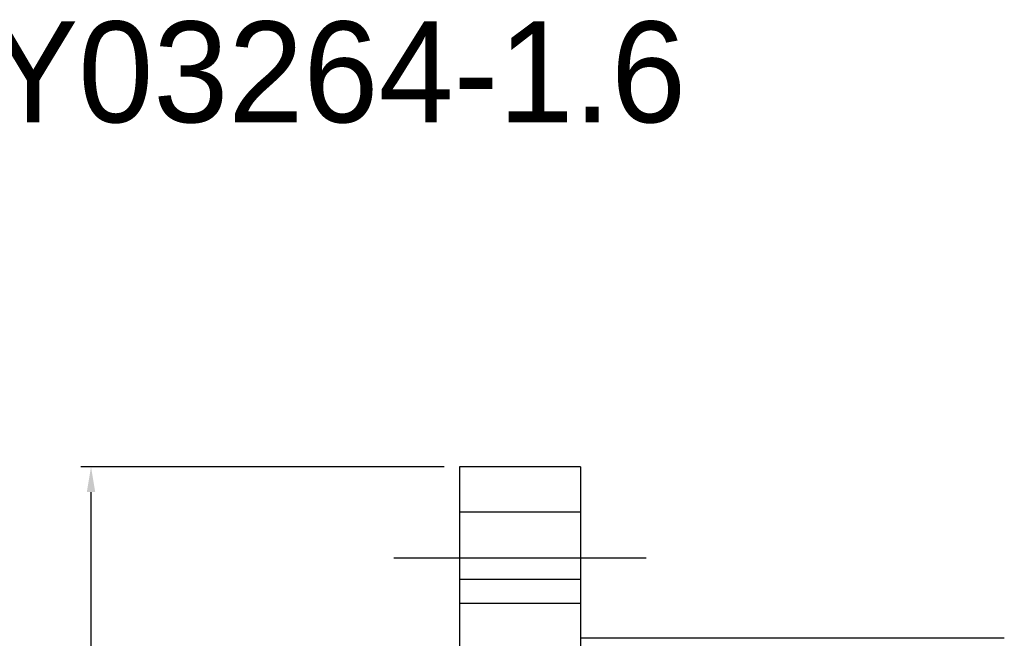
# Model space of a CAD drawing. Header units: millimetres. Extents: x -112 to 110, y -11 to 144.
# Tile 65 of 65: x -2 to 96, y 82 to 144. Entities that reach past the tile are written whole.
import ezdxf
from ezdxf.lldxf.tags import DXFTag

# ---------------------------------------------------------------- set-up
doc = ezdxf.new("R2010")
doc.units = ezdxf.units.MM
doc.header["$LTSCALE"] = 0.1
doc.layers.get('Defpoints').update_dxf_attribs({"linetype": 'CONTINUOUS'})
doc.layers.add('layer 1', color=7, linetype='CONTINUOUS')
doc.styles.add('DIM-7', font='SIMPLEX.shx', dxfattribs={"width": 0.7, "bigfont": 'chineset.shx'})
tags = doc.linetypes.add('DASHED', pattern=[25.72, 12.86, -12.86]).pattern_tags.tags
tags[6:7] = [DXFTag(74, 4), DXFTag(75, 0), DXFTag(340, '0'), DXFTag(46, 0.0), DXFTag(50, 0.0), DXFTag(44, 0.0), DXFTag(45, 0.0)]
tags[4:5] = [DXFTag(74, 4), DXFTag(75, 0), DXFTag(340, '0'), DXFTag(46, 0.0), DXFTag(50, 0.0), DXFTag(44, 0.0), DXFTag(45, 0.0)]
doc.dimstyles.new('CNS', dxfattribs={"dimtxt": 3.5, "dimasz": 2.5, "dimexe": 1, "dimexo": 1.5, "dimgap": 0.09, "dimtad": 0, "dimdsep": 46, "dimtxsty": 'DIM-7', "dimcen": 0.09, "dimclrd": 1, "dimclre": 1, "dimclrt": 4, "dimadec": 0, "dimazin": 0, "dimtfac": 1, "dimtix": 1, "dimtmove": 2, "dimatfit": 3, "dimfxl": 1, "dimtvp": 0.971429, "dimtolj": 1, "dimarcsym": 0})

# ---------------------------------------------------------------- blocks, each defined once
blk = doc.blocks.new('*D6')
at = {"layer": 'Defpoints', "color": 0, "transparency": 16777216}
for p in [(5.523, 99.271), (42.022, 99.271), (42.022, 7.271)]:
    blk.add_point(p, dxfattribs=at)
at = {"layer": 'layer 1', "lineweight": -2, "transparency": 16777216}
for p, q in [((40.522, 99.271), (4.523, 99.271)), ((5.523, 9.771), (5.523, 96.771)), ((40.522, 7.271), (4.523, 7.271))]:
    blk.add_line(p, q, dxfattribs=at)
at = {"layer": 'layer 1', "transparency": 16777216}
for points in [[(5.106, 96.771), (5.939, 96.771), (5.523, 99.271)], [(5.106, 9.771), (5.939, 9.771), (5.523, 7.271)]]:
    blk.add_solid(points, dxfattribs=at)
at = {"layer": 'layer 1', "transparency": 16777216, "insert": (2.973, 53.271), "char_height": 3.5, "attachment_point": 5, "rotation": 90, "style": 'DIM-7'}
blk.add_mtext('\\A1;%%C92', dxfattribs=at)

msp = doc.modelspace()

# ---------------------------------------------------------------- linework, layer by layer
at = {"layer": 'layer 1', "linetype": 'Continuous'}
for p, q in [((54.022, 99.271), (42.022, 99.271)), ((42.022, 99.271), (42.022, 88.142)), ((54.022, 99.271), (54.022, 88.142)), ((42.022, 88.142), (54.022, 88.142)), ((42.022, 88.142), (42.022, 18.4)), ((54.022, 88.142), (54.022, 18.4)), ((96.022, 82.271), (54.022, 82.271))]:
    msp.add_line(p, q, dxfattribs=at)
at = {"layer": 'layer 1', "linetype": 'DASHED'}
for p, q in [((54.022, 94.768), (42.022, 94.768)), ((42.022, 85.768), (54.022, 85.768))]:
    msp.add_line(p, q, dxfattribs=at)
at = {"layer": 'layer 1'}
msp.add_line((35.522, 90.268), (60.522, 90.268), dxfattribs=at)

# ---------------------------------------------------------------- texts
msp.add_text('SFY03264-1.6', height=10, dxfattribs=at).set_placement((-21.75, 133.445))

# ---------------------------------------------------------------- dimensions: what is measured, and where the dimension line sits
dim = msp.add_linear_dim(base=(5.523, 99.271), p1=(42.022, 7.271), p2=(42.022, 99.271), angle=90, text='%%C<>', dimstyle='CNS', override={"dimgap": 0.8, "dimtad": 1, "dimclrd": 256, "dimclre": 256, "dimclrt": 256, "dimtmove": 1}, dxfattribs=at)
dim.commit()
dim.dimension.update_dxf_attribs({"geometry": '*D6', "text_midpoint": (2.973, 53.271)})

doc.saveas('drawing.dxf')
